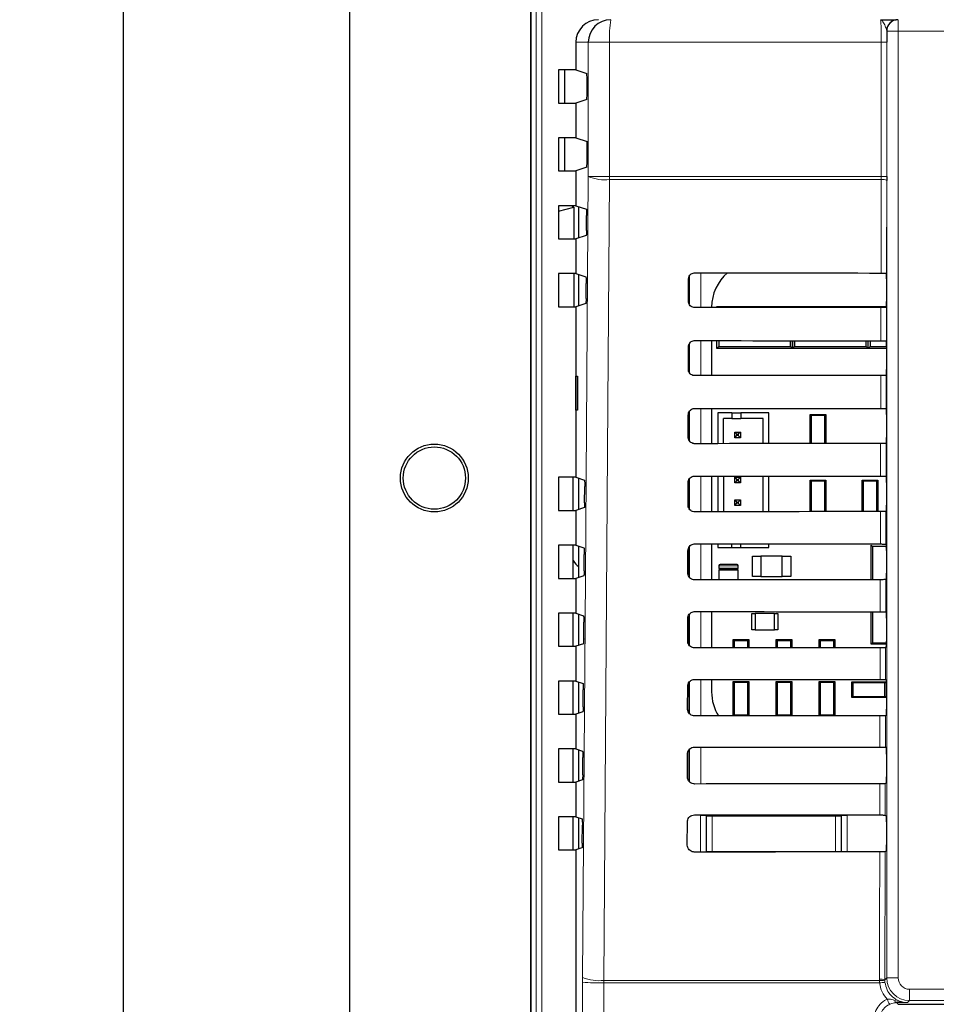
# Model space of a CAD drawing. Header units: millimetres. Extents: x 5 to 418, y 2 to 292.
# Tile 11 of 36: x 77 to 117, y 184 to 227. Entities that reach past the tile are written whole.
import ezdxf

# ---------------------------------------------------------------- set-up
doc = ezdxf.new("R2010")
doc.units = ezdxf.units.MM
doc.layers.add('SLD-0', color=7, linetype='Continuous')
doc.styles.add('SLDTEXTSTYLE0', font='TXT', dxfattribs={"width": 0.605})
doc.dimstyles.new('SLDDIMSTYLE0', dxfattribs={"dimtxt": 3.5, "dimasz": 3.302, "dimexe": 0, "dimexo": 0.0625, "dimgap": 0.875, "dimtad": 1, "dimlfac": 2, "dimrnd": 1e-09, "dimzin": 12, "dimdsep": 46, "dimtxsty": 'SLDTEXTSTYLE0', "dimsah": 1, "dimcen": 0.09, "dimadec": 0, "dimazin": 3, "dimtfac": 1, "dimtofl": 0, "dimtmove": 0, "dimatfit": 3, "dimfxl": 1, "dimfrac": 2, "dimtolj": 1, "dimtzin": 12, "dimarcsym": 0})

# ---------------------------------------------------------------- blocks, each defined once
blk = doc.blocks.new('_D_1')
at = {"layer": 'SLD-0'}
for p, q in [((93.751, 249.28), (80.251, 249.28)), ((81.251, 249.28), (81.251, 89.28)), ((93.751, 89.28), (80.251, 89.28))]:
    blk.add_line(p, q, dxfattribs=at)
for points in [[(81.251, 249.28), (80.743, 245.978), (81.759, 245.978)], [(81.251, 89.28), (81.759, 92.582), (80.743, 92.582)]]:
    blk.add_solid(points, dxfattribs=at)
at = {"layer": 'SLD-0', "insert": (76.739, 165.27), "char_height": 3.5, "attachment_point": 1, "rotation": 90, "style": 'SLDTEXTSTYLE0'}
blk.add_mtext('320', dxfattribs=at)

msp = doc.modelspace()

# ---------------------------------------------------------------- linework, layer by layer
at = {"color": 7, "linetype": 'Continuous', "lineweight": 25}
for p, q in [((91.2511, 246.7805), (91.2511, 91.7805)), ((99.2511, 228.0305), (99.2511, 120.5305)), ((99.2642, 228.0305), (99.2642, 120.5422)), ((101.2511, 226.0305), (101.2511, 224.813)), ((100.4796, 224.813), (100.4796, 223.3479)), ((101.2511, 224.813), (100.4796, 224.813)), ((100.7511, 224.813), (100.7511, 223.3479)), ((101.2511, 224.813), (101.7361, 224.6515)), ((101.749, 223.7594), (101.749, 224.4015)), ((100.4796, 223.3479), (101.2511, 223.3479)), ((101.7361, 223.5095), (101.2511, 223.3479)), ((101.2511, 223.3479), (101.2511, 221.813)), ((100.4796, 221.813), (100.4796, 220.3479)), ((101.2511, 221.813), (100.4796, 221.813)), ((100.7511, 221.813), (100.7511, 220.3479)), ((101.2511, 221.813), (101.749, 221.6472)), ((101.749, 220.7594), (101.749, 221.6472)), ((100.4796, 220.3479), (101.2511, 220.3479)), ((101.7361, 220.5095), (101.2511, 220.3479)), ((101.2511, 220.3479), (101.2511, 218.813)), ((114.9893, 220.0971), (114.9891, 219.9313)), ((100.4796, 218.813), (100.4796, 217.3479)), ((101.2511, 218.813), (100.4796, 218.813)), ((101.0386, 218.813), (101.0386, 218.8057)), ((101.1326, 218.7426), (101.0695, 218.8057)), ((101.2511, 218.813), (101.717, 218.6579)), ((100.4796, 218.5643), (101.1578, 218.7426)), ((101.1578, 218.7426), (101.1326, 218.7426)), ((101.1578, 218.7426), (101.1578, 217.3479)), ((101.3761, 218.7714), (101.3761, 217.3896)), ((101.7252, 217.7184), (101.7299, 218.3747)), ((101.7124, 217.5016), (101.2511, 217.3479)), ((100.4796, 217.3479), (101.2511, 217.3479)), ((101.2511, 217.3479), (101.2511, 215.813)), ((100.4796, 215.813), (100.4796, 214.3479)), ((101.2511, 215.813), (100.4796, 215.813)), ((101.1578, 215.813), (101.1578, 214.3479)), ((101.2511, 215.813), (101.6959, 215.6649)), ((101.3761, 215.7714), (101.3761, 214.3896)), ((114.9792, 215.8348), (114.9796, 215.8345)), ((101.704, 214.7113), (101.7088, 215.3817)), ((106.2336, 214.5805), (106.2359, 215.5805)), ((106.2511, 215.6563), (106.2511, 214.4943)), ((114.9837, 215.5848), (114.9837, 214.5762)), ((101.6912, 214.4945), (101.2511, 214.3479)), ((100.4796, 214.3479), (101.2511, 214.3479)), ((101.2511, 214.3479), (101.2511, 206.813)), ((107.2521, 214.3305), (107.2521, 214.3132)), ((107.4761, 214.3555), (107.5182, 214.3134)), ((107.4761, 214.3555), (108.3761, 214.3555)), ((107.4761, 214.3134), (107.4761, 214.3555)), ((108.3761, 214.3555), (109.9261, 214.3555)), ((109.9261, 214.3555), (110.8261, 214.3555)), ((110.7866, 214.3159), (110.8261, 214.3555)), ((110.8261, 214.3555), (110.8261, 214.3159)), ((110.8261, 214.3555), (110.8656, 214.316)), ((110.8261, 214.3555), (111.7261, 214.3555)), ((110.8261, 214.3159), (110.8261, 214.3555)), ((111.7261, 214.3555), (113.2761, 214.3555)), ((113.2761, 214.3555), (114.1761, 214.3555)), ((114.1388, 214.3181), (114.1761, 214.3555)), ((114.1761, 214.3555), (114.2135, 214.3182)), ((114.1761, 214.3555), (114.9814, 214.3555)), ((114.1761, 214.3181), (114.1761, 214.3555)), ((114.9794, 214.3262), (114.976, 214.3228)), ((107.2521, 212.8512), (107.2521, 211.3061)), ((107.4761, 212.5055), (107.4761, 212.851)), ((107.5643, 212.851), (107.5643, 212.5936)), ((110.738, 212.5936), (110.738, 212.8485)), ((110.8261, 212.8484), (110.8261, 212.5055)), ((110.8261, 212.5055), (110.8261, 212.8484)), ((110.9143, 212.8484), (110.9143, 212.5936)), ((114.088, 212.5936), (114.088, 212.8463)), ((114.1761, 212.5055), (114.1761, 212.8462)), ((114.2643, 212.8462), (114.2643, 212.5936)), ((114.9726, 212.8416), (114.9794, 212.8348)), ((106.2266, 211.5805), (106.2289, 212.5805)), ((106.2511, 212.679), (106.2511, 211.4677)), ((107.5643, 212.5936), (107.4761, 212.5055)), ((108.9261, 212.5055), (107.4761, 212.5055)), ((107.5643, 212.5936), (110.738, 212.5936)), ((109.3761, 212.5055), (108.9261, 212.5055)), ((110.8261, 212.5055), (109.3761, 212.5055)), ((110.8261, 212.5055), (110.738, 212.5936)), ((110.9143, 212.5936), (110.8261, 212.5055)), ((112.2761, 212.5055), (110.8261, 212.5055)), ((110.9143, 212.5936), (114.088, 212.5936)), ((112.7261, 212.5055), (112.2761, 212.5055)), ((114.1761, 212.5055), (112.7261, 212.5055)), ((114.1761, 212.5055), (114.088, 212.5936)), ((114.2643, 212.5936), (114.1761, 212.5055)), ((114.9837, 212.5055), (114.1761, 212.5055)), ((114.2643, 212.5936), (114.9837, 212.5936)), ((114.9837, 212.5848), (114.9837, 211.5762)), ((101.2538, 211.2805), (101.3298, 211.2819)), ((101.2538, 209.7804), (101.2538, 211.2805)), ((101.3298, 211.2819), (101.3298, 209.7791)), ((114.9794, 211.3262), (114.969, 211.3158)), ((101.3298, 209.7791), (101.2538, 209.7804)), ((106.2511, 209.7009), (106.2511, 208.4537)), ((107.2521, 209.8582), (107.2521, 208.2991)), ((114.9656, 209.8486), (114.9794, 209.8348)), ((106.2195, 208.5805), (106.2219, 209.5805)), ((107.5227, 209.6644), (107.5227, 208.2993)), ((108.1477, 209.6644), (107.5227, 209.6644)), ((107.7727, 208.2995), (107.7727, 209.4144)), ((108.1477, 209.4144), (107.7727, 209.4144)), ((108.1477, 209.6644), (108.1477, 209.4144)), ((108.1477, 209.6644), (108.5477, 209.6644)), ((108.1477, 209.4144), (108.5477, 209.4144)), ((109.7727, 209.6644), (108.5477, 209.6644)), ((108.5477, 209.6644), (108.5477, 209.4144)), ((109.5227, 209.4144), (108.5477, 209.4144)), ((109.5227, 208.3009), (109.5227, 209.4144)), ((109.7727, 208.3011), (109.7727, 209.6644)), ((111.6011, 208.3024), (111.6011, 209.5905)), ((111.6496, 209.542), (111.6011, 209.5905)), ((111.6011, 209.5905), (112.3011, 209.5905)), ((111.6496, 209.542), (111.6496, 208.3025)), ((112.2527, 209.542), (111.6496, 209.542)), ((112.3011, 209.5905), (112.2527, 209.542)), ((112.2527, 208.3029), (112.2527, 209.542)), ((112.3011, 209.5905), (112.3011, 208.3029)), ((114.9837, 209.5848), (114.9837, 208.5762)), ((108.2727, 208.5644), (108.2727, 208.8144)), ((108.2727, 208.8144), (108.3727, 208.7144)), ((108.2727, 208.8144), (108.5227, 208.8144)), ((108.5227, 208.8144), (108.4227, 208.7144)), ((108.5227, 208.8144), (108.5227, 208.5644)), ((108.2727, 208.5644), (108.3727, 208.6644)), ((108.5227, 208.5644), (108.2727, 208.5644)), ((108.3727, 208.6644), (108.3727, 208.7144)), ((108.3727, 208.7144), (108.4227, 208.7144)), ((108.4227, 208.6644), (108.3727, 208.6644)), ((108.4227, 208.7144), (108.4227, 208.6644)), ((108.5227, 208.5644), (108.4227, 208.6644)), ((114.9794, 208.3262), (114.962, 208.3087)), ((100.4796, 206.813), (100.4796, 205.3479)), ((101.2511, 206.813), (100.4796, 206.813)), ((101.1379, 205.3479), (101.1379, 206.813)), ((101.2511, 206.813), (101.6327, 206.686)), ((101.3761, 206.7714), (101.3761, 205.3896)), ((106.2511, 206.7178), (106.2511, 205.4416)), ((107.2521, 206.8652), (107.2521, 205.2921)), ((107.5227, 206.865), (107.5227, 205.2923)), ((107.7727, 206.8648), (107.7727, 205.2925)), ((108.2727, 206.8144), (108.3727, 206.7144)), ((108.2727, 206.8144), (108.5227, 206.8144)), ((108.2727, 206.5644), (108.2727, 206.8144)), ((108.2727, 206.5644), (108.3727, 206.6644)), ((108.3727, 206.7144), (108.4227, 206.7144)), ((108.3727, 206.6644), (108.3727, 206.7144)), ((108.4227, 206.6644), (108.3727, 206.6644)), ((108.5227, 206.8144), (108.4227, 206.7144)), ((108.4227, 206.7144), (108.4227, 206.6644)), ((108.5227, 206.5644), (108.4227, 206.6644)), ((108.5227, 206.8144), (108.5227, 206.5644)), ((109.5227, 205.2939), (109.5227, 206.8634)), ((109.7727, 205.2941), (109.7727, 206.8632)), ((111.6011, 205.2954), (111.6011, 206.6905)), ((111.6496, 206.642), (111.6011, 206.6905)), ((111.6011, 206.6905), (112.3011, 206.6905)), ((111.6496, 206.642), (111.6496, 205.2954)), ((112.2527, 206.642), (111.6496, 206.642)), ((112.3011, 206.6905), (112.2527, 206.642)), ((112.2527, 205.2958), (112.2527, 206.642)), ((112.3011, 206.6905), (112.3011, 205.2959)), ((113.9011, 205.2969), (113.9011, 206.6905)), ((113.9496, 206.642), (113.9011, 206.6905)), ((113.9011, 206.6905), (114.6011, 206.6905)), ((113.9496, 206.642), (113.9496, 205.2969)), ((114.5527, 206.642), (113.9496, 206.642)), ((114.6011, 206.6905), (114.5527, 206.642)), ((114.5527, 205.2973), (114.5527, 206.642)), ((114.6011, 206.6905), (114.6011, 205.2973)), ((114.9586, 206.8556), (114.9794, 206.8348)), ((101.6405, 205.6902), (101.6455, 206.4028)), ((106.2125, 205.5805), (106.2149, 206.5805)), ((108.5227, 206.5644), (108.2727, 206.5644)), ((114.9837, 206.5848), (114.9837, 205.5762)), ((108.2727, 205.8144), (108.3727, 205.7144)), ((108.2727, 205.8144), (108.5227, 205.8144)), ((108.2727, 205.5644), (108.2727, 205.8144)), ((108.5227, 205.8144), (108.4227, 205.7144)), ((108.5227, 205.8144), (108.5227, 205.5644)), ((100.4796, 205.3479), (101.2511, 205.3479)), ((101.6277, 205.4733), (101.2511, 205.3479)), ((101.2511, 205.3479), (101.2511, 203.813)), ((108.2727, 205.5644), (108.3727, 205.6644)), ((108.5227, 205.5644), (108.2727, 205.5644)), ((108.3727, 205.7144), (108.4227, 205.7144)), ((108.3727, 205.6644), (108.3727, 205.7144)), ((108.4227, 205.6644), (108.3727, 205.6644)), ((108.4227, 205.7144), (108.4227, 205.6644)), ((108.5227, 205.5644), (108.4227, 205.6644)), ((114.9794, 205.3262), (114.9549, 205.3017)), ((100.4796, 203.813), (100.4796, 202.3479)), ((101.2511, 203.813), (100.4796, 203.813)), ((101.1379, 202.3479), (101.1379, 203.813)), ((101.2511, 203.813), (101.6116, 203.693)), ((101.3761, 203.7714), (101.3761, 202.3896)), ((106.2055, 202.5805), (106.2078, 203.5805)), ((106.2511, 203.7294), (106.2511, 202.4293)), ((107.2521, 203.8722), (107.2521, 202.285)), ((107.5227, 203.872), (107.5227, 203.7144)), ((107.5227, 203.7144), (108.1477, 203.7144)), ((108.1477, 203.7144), (108.1477, 203.8715)), ((108.1477, 203.7144), (108.5477, 203.7144)), ((108.5477, 203.7144), (108.5477, 203.8712)), ((108.5477, 203.7144), (109.7727, 203.7144)), ((109.7727, 203.7144), (109.7727, 203.8702)), ((114.3011, 202.2901), (114.3011, 203.818)), ((114.3011, 203.818), (114.3562, 203.7629)), ((114.3562, 203.7629), (114.3562, 202.2901)), ((114.9711, 203.7629), (114.3562, 203.7629)), ((114.9516, 203.8626), (114.9794, 203.8348)), ((114.9834, 203.6738), (114.9711, 203.7629)), ((114.9724, 203.792), (114.9818, 203.792)), ((114.9837, 203.5848), (114.9837, 202.5762)), ((101.6193, 202.6831), (101.6244, 203.4098)), ((109.0511, 202.4305), (109.0511, 203.3305)), ((109.0511, 203.3305), (109.4311, 203.3305)), ((109.4311, 203.3305), (109.4311, 202.4305)), ((110.3711, 203.3305), (109.4311, 203.3305)), ((110.3711, 203.3305), (110.7511, 203.3305)), ((110.3711, 202.4305), (110.3711, 203.3305)), ((110.7511, 203.3305), (110.7511, 202.4305)), ((107.5761, 202.9055), (107.5761, 202.8055)), ((108.3761, 202.9555), (107.6261, 202.9555)), ((107.6261, 202.7555), (108.3761, 202.7555)), ((108.3761, 202.7555), (107.6261, 202.7555)), ((108.4261, 202.8055), (108.4261, 202.9055)), ((100.4796, 202.3479), (101.2511, 202.3479)), ((101.6065, 202.4663), (101.2511, 202.3479)), ((101.2511, 202.3479), (101.2511, 200.813)), ((107.5761, 202.7055), (107.5761, 202.2853)), ((108.4261, 202.286), (108.4261, 202.7055)), ((109.4311, 202.4305), (109.0511, 202.4305)), ((109.4311, 202.4305), (110.3711, 202.4305)), ((110.7511, 202.4305), (110.3711, 202.4305)), ((114.9794, 202.3262), (114.9479, 202.2947)), ((100.4796, 200.813), (100.4796, 199.3479)), ((101.2511, 200.813), (100.4796, 200.813)), ((101.1379, 199.3479), (101.1379, 200.813)), ((101.2511, 200.813), (101.5905, 200.7)), ((101.3761, 200.7714), (101.3761, 199.3896)), ((106.1985, 199.5805), (106.2008, 200.5805)), ((106.2511, 200.7408), (106.2511, 199.4168)), ((107.2521, 200.8792), (107.2521, 199.278)), ((109.0261, 200.068), (109.0261, 200.793)), ((109.0261, 200.793), (109.1761, 200.793)), ((109.1761, 200.793), (109.1761, 200.068)), ((110.0261, 200.793), (109.1761, 200.793)), ((110.0261, 200.068), (110.0261, 200.793)), ((110.0261, 200.793), (110.1761, 200.793)), ((110.1761, 200.793), (110.1761, 200.068)), ((114.3011, 199.443), (114.3011, 200.8742)), ((114.3562, 200.8741), (114.3562, 199.4981)), ((114.9446, 200.8696), (114.9794, 200.8348)), ((114.9837, 200.5848), (114.9837, 199.5762)), ((101.5981, 199.6761), (101.6033, 200.4169)), ((109.1761, 200.068), (109.0261, 200.068)), ((109.1761, 200.068), (110.0261, 200.068)), ((110.1761, 200.068), (110.0261, 200.068)), ((100.4796, 199.3479), (101.2511, 199.3479)), ((101.5853, 199.4592), (101.2511, 199.3479)), ((101.2511, 199.3479), (101.2511, 197.813)), ((108.2496, 199.592), (108.2011, 199.6405)), ((108.2011, 199.6405), (108.9011, 199.6405)), ((108.2011, 199.2788), (108.2011, 199.6405)), ((108.8527, 199.592), (108.2496, 199.592)), ((108.2496, 199.592), (108.2496, 199.2788)), ((108.9011, 199.6405), (108.8527, 199.592)), ((108.8527, 199.2793), (108.8527, 199.592)), ((108.9011, 199.6405), (108.9011, 199.2794)), ((110.1011, 199.2803), (110.1011, 199.6405)), ((110.1496, 199.592), (110.1011, 199.6405)), ((110.1011, 199.6405), (110.8011, 199.6405)), ((110.1496, 199.592), (110.1496, 199.2803)), ((110.7527, 199.592), (110.1496, 199.592)), ((110.8011, 199.6405), (110.7527, 199.592)), ((110.7527, 199.2807), (110.7527, 199.592)), ((110.8011, 199.6405), (110.8011, 199.2808)), ((112.0011, 199.2816), (112.0011, 199.6405)), ((112.0496, 199.592), (112.0011, 199.6405)), ((112.0011, 199.6405), (112.7011, 199.6405)), ((112.0496, 199.592), (112.0496, 199.2817)), ((112.6527, 199.592), (112.0496, 199.592)), ((112.7011, 199.6405), (112.6527, 199.592)), ((112.6527, 199.2821), (112.6527, 199.592)), ((112.7011, 199.6405), (112.7011, 199.2821)), ((114.3562, 199.4981), (114.3011, 199.443)), ((114.983, 199.443), (114.3011, 199.443)), ((114.3562, 199.4981), (114.9835, 199.4981)), ((114.9794, 199.3262), (114.9409, 199.2877)), ((100.4796, 197.813), (100.4796, 196.3479)), ((101.2511, 197.813), (100.4796, 197.813)), ((101.1379, 196.3479), (101.1379, 197.813)), ((101.2511, 197.813), (101.5694, 197.707)), ((101.3761, 197.7714), (101.3761, 196.3896)), ((106.1914, 196.5805), (106.1938, 197.5805)), ((106.2511, 197.752), (106.2511, 196.4041)), ((107.2521, 197.8862), (107.2521, 197.3305)), ((108.2011, 196.2718), (108.2011, 197.7905)), ((108.2496, 197.742), (108.2011, 197.7905)), ((108.2011, 197.7905), (108.9011, 197.7905)), ((108.2496, 197.742), (108.2496, 196.319)), ((108.8527, 197.742), (108.2496, 197.742)), ((108.9011, 197.7905), (108.8527, 197.742)), ((108.8527, 196.319), (108.8527, 197.742)), ((108.9011, 197.7905), (108.9011, 196.2723)), ((110.1496, 197.742), (110.1011, 197.7905)), ((110.1011, 197.7905), (110.8011, 197.7905)), ((110.1011, 196.2732), (110.1011, 197.7905)), ((110.1496, 197.742), (110.1496, 196.319)), ((110.7527, 197.742), (110.1496, 197.742)), ((110.8011, 197.7905), (110.7527, 197.742)), ((110.7527, 196.319), (110.7527, 197.742)), ((110.8011, 197.7905), (110.8011, 196.2738)), ((112.0496, 197.742), (112.0011, 197.7905)), ((112.0011, 197.7905), (112.7011, 197.7905)), ((112.0011, 196.2746), (112.0011, 197.7905)), ((112.6527, 197.742), (112.0496, 197.742)), ((112.0496, 197.742), (112.0496, 196.319)), ((112.7011, 197.7905), (112.6527, 197.742)), ((112.6527, 196.319), (112.6527, 197.742)), ((112.7011, 197.7905), (112.7011, 196.2751)), ((113.4411, 197.7805), (113.4896, 197.732)), ((113.4411, 197.7805), (114.9611, 197.7805)), ((113.4411, 197.0805), (113.4411, 197.7805)), ((114.9127, 197.732), (113.4896, 197.732)), ((113.4896, 197.732), (113.4896, 197.129)), ((114.9127, 197.732), (114.9611, 197.7805)), ((114.9127, 197.129), (114.9127, 197.732)), ((114.9376, 197.8766), (114.9794, 197.8348)), ((114.9611, 197.7805), (114.9611, 197.0805)), ((114.9837, 197.5848), (114.9837, 196.5762)), ((101.5769, 196.669), (101.5822, 197.4239)), ((113.4896, 197.129), (113.4411, 197.0805)), ((114.9611, 197.0805), (113.4411, 197.0805)), ((113.4896, 197.129), (114.9127, 197.129)), ((114.9611, 197.0805), (114.9127, 197.129)), ((100.4796, 196.3479), (101.2511, 196.3479)), ((101.5641, 196.4522), (101.2511, 196.3479)), ((101.2511, 196.3479), (101.2511, 194.813)), ((108.2024, 196.2718), (108.2496, 196.319)), ((108.2496, 196.319), (108.8527, 196.319)), ((108.8527, 196.319), (108.8993, 196.2723)), ((110.1039, 196.2732), (110.1496, 196.319)), ((110.1496, 196.319), (110.7527, 196.319)), ((110.7527, 196.319), (110.7979, 196.2738)), ((112.0053, 196.2746), (112.0496, 196.319)), ((112.0496, 196.319), (112.6527, 196.319)), ((112.6527, 196.319), (112.6966, 196.2751)), ((114.9794, 196.3262), (114.9338, 196.2806)), ((114.9306, 194.8836), (114.9794, 194.8348)), ((100.4796, 194.813), (100.4796, 193.3479)), ((101.2511, 194.813), (100.4796, 194.813)), ((101.1379, 193.3479), (101.1379, 194.813)), ((101.2511, 194.813), (101.5483, 194.714)), ((101.3761, 194.7714), (101.3761, 193.3896)), ((106.1844, 193.5805), (106.1868, 194.5805)), ((106.2511, 194.7632), (106.2511, 193.3913)), ((114.9837, 194.5848), (114.9837, 193.5762)), ((101.5557, 193.6619), (101.5611, 194.4309)), ((100.4796, 193.3479), (101.2511, 193.3479)), ((101.5429, 193.4451), (101.2511, 193.3479)), ((101.2511, 193.3479), (101.2511, 191.813)), ((114.9794, 193.3262), (114.9268, 193.2736)), ((114.9236, 191.8906), (114.9794, 191.8348)), ((100.4796, 191.813), (100.4796, 190.3479)), ((101.2511, 191.813), (100.4796, 191.813)), ((101.1379, 190.3479), (101.1379, 191.813)), ((101.2511, 191.813), (101.5272, 191.7211)), ((101.3761, 191.7714), (101.3761, 190.3896)), ((101.5345, 190.6549), (101.54, 191.4379)), ((106.1774, 190.5805), (106.1797, 191.5805)), ((114.9837, 191.5848), (114.9837, 190.5762)), ((100.4796, 190.3479), (101.2511, 190.3479)), ((101.5217, 190.438), (101.2511, 190.3479)), ((101.2511, 190.3479), (101.2511, 122.5291)), ((114.9794, 190.3262), (114.9198, 190.2666)), ((115.501, 183.5305), (125.5358, 183.5305))]:
    msp.add_line(p, q, dxfattribs=at)
at = {"color": 7, "linetype": 'Continuous', "lineweight": 18}
for p, q in [((99.5008, 120.7787), (99.5008, 228.0305)), ((99.7504, 228.0305), (99.7504, 120.7787)), ((115.4925, 227.0305), (115.4925, 226.5305)), ((114.9926, 226.5305), (114.9875, 226.5305)), ((114.9926, 184.6963), (114.9926, 226.5305)), ((114.9926, 226.5305), (115.4925, 226.5305)), ((147.0098, 226.5305), (115.4925, 226.5305)), ((115.4925, 226.5305), (115.4925, 184.6963)), ((101.8009, 226.0305), (101.2511, 226.0305)), ((101.8009, 220.0971), (101.8009, 226.0305)), ((102.7425, 226.0305), (101.8009, 226.0305)), ((114.7476, 226.0305), (102.7425, 226.0305)), ((102.7425, 226.0305), (102.7425, 220.0971)), ((114.9893, 226.0305), (114.7476, 226.0305)), ((114.7476, 220.0971), (114.7476, 226.0305)), ((114.9893, 226.0305), (114.9893, 220.0971)), ((102.7425, 220.0971), (101.8009, 220.0971)), ((114.7474, 219.9645), (102.743, 219.9645)), ((114.7377, 215.8389), (114.7474, 219.9645)), ((114.7474, 219.9645), (114.7476, 220.0971)), ((114.9893, 220.0971), (114.7476, 220.0971)), ((114.9891, 219.9313), (114.9796, 215.8345)), ((106.773, 215.8446), (106.773, 214.3128)), ((106.2731, 214.4457), (106.2731, 215.7115)), ((114.7307, 212.8459), (114.7342, 214.3185)), ((114.976, 214.3228), (114.9726, 212.8416)), ((106.2731, 211.4336), (106.2731, 212.7232)), ((106.773, 212.8516), (106.773, 211.3057)), ((114.7237, 209.8529), (114.7271, 211.3114)), ((114.969, 211.3158), (114.9656, 209.8486)), ((106.2731, 208.4214), (106.2731, 209.7347)), ((106.773, 209.8586), (106.773, 208.2987)), ((114.7168, 206.8599), (114.7201, 208.3044)), ((114.962, 208.3087), (114.9586, 206.8556)), ((106.2731, 205.4089), (106.2731, 206.7461)), ((106.773, 206.8656), (106.773, 205.2917)), ((114.7098, 203.8669), (114.7131, 205.2974)), ((114.9549, 205.3017), (114.9516, 203.8626)), ((106.2731, 202.3963), (106.2731, 203.7574)), ((106.773, 203.8726), (106.773, 202.2846)), ((107.5761, 202.9055), (108.4261, 202.9055)), ((108.4261, 202.8055), (107.5761, 202.8055)), ((107.5761, 202.7055), (108.4261, 202.7055)), ((114.7028, 200.8739), (114.7061, 202.2904)), ((114.9479, 202.2947), (114.9446, 200.8696)), ((106.2731, 199.3835), (106.2731, 200.7685)), ((106.773, 200.8796), (106.773, 199.2776)), ((114.6958, 197.8809), (114.6991, 199.2833)), ((114.9409, 199.2877), (114.9376, 197.8766)), ((106.2731, 196.3705), (106.2731, 197.7795)), ((106.773, 197.8866), (106.773, 196.2706)), ((114.9338, 196.2806), (114.9306, 194.8836)), ((106.773, 194.8936), (106.773, 193.2635)), ((106.2731, 193.3616), (106.2731, 194.7904)), ((114.6818, 191.8949), (114.685, 193.2693)), ((114.9268, 193.2736), (114.9236, 191.8906)), ((106.7555, 191.8675), (107.0054, 191.8675)), ((106.7555, 190.2565), (106.7555, 191.8675)), ((107.0318, 191.8412), (107.0054, 191.8675)), ((107.0054, 191.8675), (107.0054, 190.2567)), ((107.0318, 191.8412), (107.2817, 191.8412)), ((107.0318, 190.2756), (107.0318, 191.8412)), ((107.2817, 191.8412), (107.2817, 191.9002)), ((112.7206, 191.8412), (107.2817, 191.8412)), ((107.2817, 191.8412), (107.2817, 190.2756)), ((112.7206, 191.8961), (112.7206, 191.8412)), ((112.7206, 190.2756), (112.7206, 191.8412)), ((112.7206, 191.8412), (112.9705, 191.8412)), ((112.9969, 191.8675), (112.9705, 191.8412)), ((112.9705, 191.8412), (112.9705, 190.2756)), ((112.9969, 190.2612), (112.9969, 191.8675)), ((112.9969, 191.8675), (113.2468, 191.8675)), ((113.2468, 191.8675), (113.2468, 190.2614)), ((107.0314, 190.2567), (107.0318, 190.2756)), ((107.0318, 190.2756), (107.2817, 190.2756)), ((107.0318, 190.2756), (107.0336, 190.2567)), ((107.2817, 190.2756), (112.7206, 190.2756)), ((107.2817, 190.2569), (107.2817, 190.2756)), ((112.7206, 190.2756), (112.9705, 190.2756)), ((112.7206, 190.2756), (112.7206, 190.261)), ((112.9694, 190.2612), (112.9705, 190.2756)), ((112.9705, 190.2756), (112.9708, 190.2612)), ((114.9198, 190.2666), (114.9065, 184.6103)), ((101.5517, 184.7155), (101.5508, 184.505)), ((102.4913, 184.4776), (102.4927, 184.5829)), ((114.6725, 184.4776), (102.4913, 184.4776)), ((102.4927, 184.5829), (114.6662, 184.5829)), ((114.6662, 184.5829), (114.6649, 184.6434)), ((114.6725, 184.4776), (114.6662, 184.5829)), ((114.9065, 184.6103), (114.9926, 184.6963)), ((114.9065, 184.6103), (114.9076, 184.5618)), ((114.9076, 184.5618), (114.9125, 184.4986)), ((115.4925, 184.6963), (114.9926, 184.6963)), ((115.9924, 184.1964), (125.5098, 184.1964)), ((115.9924, 184.1964), (115.9924, 183.6965)), ((115.4274, 183.6041), (115.501, 183.5305)), ((115.9924, 183.6965), (115.9063, 183.6104)), ((125.5098, 183.6965), (115.9924, 183.6965)), ((115.7011, 183.5024), (115.7011, 183.5305))]:
    msp.add_line(p, q, dxfattribs=at)
at = {"color": 7, "linetype": 'Continuous', "lineweight": 18, "flags": 128}
for points in [[(101.5517, 184.7155), (101.6763, 202.4), (101.8009, 220.0971)], [(102.743, 219.9645), (102.729, 217.9823), (102.6729, 210.0539), (102.4927, 184.5829)], [(102.7425, 220.0971), (104.2424, 220.0971), (105.7425, 220.0971), (107.2429, 220.0971), (108.7435, 220.0971), (110.2442, 220.0971), (111.7452, 220.0971), (113.2463, 220.0971), (114.7476, 220.0971)], [(114.6888, 194.8879), (114.6892, 195.0504), (114.692, 196.2763)], [(107.0318, 191.8412), (107.0366, 191.8899), (107.0389, 191.9004)], [(112.9644, 191.896), (112.9657, 191.8899), (112.9705, 191.8412)], [(114.6649, 184.6434), (114.666, 185.139), (114.6707, 187.1213), (114.678, 190.2622)]]:
    msp.add_lwpolyline(points, dxfattribs=at)
at = {"color": 7, "linetype": 'Continuous', "lineweight": 25}
for radius in [1.5, 1.375]:
    msp.add_circle((95.0011, 206.7805), radius, dxfattribs=at)
for centre, radius, start, end in [((102.8003, 226.0312), 0.9993, 90.04021, 180.0385), ((115.4875, 226.5305), 0.5, 90.00622, 180.00338), ((109.2346, 214.3305), 1.9825, 130.24926, 180), ((115.3011, 203.7629), 0.33, 174.94204, 180), ((107.6261, 202.9055), 0.05, 90, 180), ((107.6261, 202.8055), 0.05, 180, 270), ((107.6261, 202.7055), 0.05, 90, 180), ((108.3761, 202.9055), 0.05, 0, 90), ((108.3761, 202.8055), 0.05, 270, 0), ((108.3761, 202.7055), 0.05, 0, 90), ((109.2346, 197.3305), 1.9825, 180, 212.29556)]:
    msp.add_arc(centre, radius, start, end, dxfattribs=at)
at = {"color": 7, "linetype": 'Continuous', "lineweight": 18}
for centre, radius, start, end in [((107.1701, 226.2797), 4.4346, 170.25224, 183.22112), ((115.4925, 226.5305), 0.5, 90.00622, 180.00338), ((102.5534, 222.0299), 2.0741, 248.72849, 275.2459), ((120.2214, 220.0971), 17.4788, 179.9999, 180.43464), ((114.8027, 219.4701), 0.4975, 67.99285, 96.39087), ((102.2972, 193.9891), 9.5135, 265.5001, 271.16954), ((102.3035, 186.645), 2.0708, 248.71233, 275.24456), ((114.7202, 184.1492), 0.4973, 67.9909, 96.38521), ((114.7447, 184.0894), 0.4997, 70.97862, 99.03641), ((115.0237, 181.8459), 2.655, 92.40002, 97.60147), ((115.9926, 184.6965), 1, 180.00873, 269.99127), ((116.4693, 184.3542), 1.5785, 202.30115, 211.28306), ((115.4584, 183.7313), 0.131, 191.34964, 256.33545)]:
    msp.add_arc(centre, radius, start, end, dxfattribs=at)
at = {"color": 7, "linetype": 'Continuous', "lineweight": 25}
for centre, major_axis, ratio, start_param, end_param in [((102.2525, 226.0305), (-1.0014, 0), 0.9986295, 4.712389, 6.2831853), ((101.7359, 224.4015), (0, 0.25), 0.0524078, 4.712389, 6.265732), ((101.7359, 223.7594), (0, 0.25), 0.0524078, 3.1590459, 4.712389), ((101.7359, 220.7594), (0, 0.25), 0.0524078, 3.1590459, 4.712389), ((131.2511, 224.5723), (500.6063, 0), 0.0174551, 4.6629288, 4.6793961), ((114.9793, 215.5848), (0, 0.25), 0.0174551, 4.712389, 6.2302814), ((114.9793, 214.5762), (0, 0.25), 0.0174551, 3.1590459, 4.712389), ((131.2511, 205.6294), (498.0717, 0), 0.0174551, 1.6039642, 1.6205084), ((131.2511, 221.5723), (500.2049, 0), 0.0174551, 4.662889, 4.6793557), ((114.9793, 212.5848), (0, 0.25), 0.0174551, 4.712389, 6.265732), ((114.9793, 211.5762), (0, 0.25), 0.0174551, 3.1590459, 4.712389), ((131.2511, 202.6293), (497.6703, 0), 0.0174551, 1.6040051, 1.6205486), ((131.2511, 218.5723), (499.8035, 0), 0.0174551, 4.6628493, 4.6793152), ((114.9793, 209.5848), (0, 0.25), 0.0174551, 4.712389, 6.265732), ((114.9793, 208.5762), (0, 0.25), 0.0174551, 3.1590459, 4.712389), ((131.2511, 199.6293), (497.2689, 0), 0.0174551, 1.6040461, 1.6205888), ((131.2511, 215.5723), (499.4021, 0), 0.0174551, 4.6628094, 4.6792746), ((114.9793, 206.5848), (0, 0.25), 0.0174551, 4.712389, 6.265732), ((114.9793, 205.5762), (0, 0.25), 0.0174551, 3.1590459, 4.712389), ((131.2511, 196.6293), (496.8675, 0), 0.0174551, 1.6040871, 1.620629), ((131.2511, 212.5722), (499.0007, 0), 0.0174551, 4.6627695, 4.6792339), ((114.9793, 203.5848), (0, 0.25), 0.0174551, 4.712389, 6.265732), ((101.6886, 203.5435), (0, 0.7635), 0.8512978, 2.1305958, 2.6635656), ((131.2511, 193.6293), (496.4661, 0), 0.0174551, 1.6041282, 1.6206693), ((114.9793, 202.5762), (0, 0.25), 0.0174551, 3.1590459, 4.712389), ((131.2511, 209.5722), (498.5993, 0), 0.0174551, 4.6627295, 4.6791932), ((114.9793, 200.5848), (0, 0.25), 0.0174551, 4.712389, 6.265732), ((131.2511, 190.6293), (496.0647, 0), 0.0174551, 1.6041693, 1.6207097), ((114.9793, 199.5762), (0, 0.25), 0.0174551, 3.1590459, 4.712389), ((131.2511, 206.5722), (498.1979, 0), 0.0174551, 4.6626895, 4.6791524), ((114.9793, 197.5848), (0, 0.25), 0.0174551, 4.712389, 6.265732), ((131.2511, 187.6293), (495.6633, 0), 0.0174551, 1.6042105, 1.6207502), ((114.9793, 196.5762), (0, 0.25), 0.0174551, 3.1590459, 4.712389), ((131.2511, 203.5722), (497.7965, 0), 0.0174551, 4.6626494, 4.6791115), ((114.9793, 194.5848), (0, 0.25), 0.0174551, 4.712389, 6.265732), ((114.9793, 193.5762), (0, 0.25), 0.0174551, 3.1590459, 4.712389), ((131.2511, 184.6292), (495.2619, 0), 0.0174551, 1.6042518, 1.6207907), ((131.2511, 200.5722), (497.3951, 0), 0.0174551, 4.6626092, 4.6790706), ((114.9793, 191.5848), (0, 0.25), 0.0174551, 4.712389, 6.265732), ((114.9793, 190.5762), (0, 0.25), 0.0174551, 3.1590459, 4.712389), ((131.2511, 181.6292), (494.8605, 0), 0.0174551, 1.6042931, 1.6208313)]:
    msp.add_ellipse(centre, major_axis=major_axis, ratio=ratio, start_param=start_param, end_param=end_param, dxfattribs=at)
at = {"color": 7, "linetype": 'Continuous', "lineweight": 18}
msp.add_ellipse((115.9926, 184.6965), major_axis=(-0.3537, -0.3537), ratio=0.9996955, start_param=5.4979394, end_param=7.0684312, dxfattribs=at)
at = {"color": 7, "linetype": 'Continuous', "lineweight": 25}
for points, knots in [([(114.7175, 227.0305), (114.7185, 227.0305), (114.876, 227.0305), (115.1318, 227.0305), (115.3763, 227.0305), (115.4082, 227.0305), (115.4103, 227.0305)], [0, 0, 0, 0, 0.0036469, 0.5669874, 0.9718873, 1, 1, 1, 1]), ([(114.9875, 226.5305), (114.9877, 226.5018), (114.9889, 226.3437), (114.9891, 226.1714), (114.9893, 226.0305)], [0, 0, 0, 0, 0.1816832, 1, 1, 1, 1]), ([(101.717, 218.6579), (101.7185, 218.6546), (101.7215, 218.648), (101.7254, 218.6032), (101.7283, 218.5382), (101.73, 218.4583), (101.7299, 218.4024), (101.7299, 218.3747)], [0, 0, 0, 0, 0.20165631, 0.4033281, 0.60440316, 0.80428626, 1, 1, 1, 1]), ([(101.7252, 217.7184), (101.7249, 217.691), (101.7242, 217.6362), (101.7215, 217.5679), (101.7178, 217.52), (101.7145, 217.5032), (101.7127, 217.5018), (101.7124, 217.5016)], [0, 0, 0, 0, 0.2359203, 0.4717881, 0.7085451, 0.9467485, 1, 1, 1, 1]), ([(106.2359, 215.5805), (106.2364, 215.5922), (106.2382, 215.6338), (106.2609, 215.7034), (106.3156, 215.7766), (106.392, 215.827), (106.458, 215.8439), (106.4945, 215.8447), (106.5011, 215.8449)], [0, 0, 0, 0, 0.0850511, 0.3019896, 0.519617, 0.7367738, 0.9522345, 1, 1, 1, 1]), ([(114.7377, 215.8389), (114.7656, 215.8389), (114.8213, 215.8387), (114.8945, 215.8379), (114.9491, 215.8368), (114.9743, 215.8357), (114.9781, 215.835), (114.9792, 215.8348)], [0, 0, 0, 0, 0.2252606, 0.4504793, 0.6764735, 0.9039309, 1, 1, 1, 1]), ([(101.6959, 215.6649), (101.6974, 215.6616), (101.7004, 215.655), (101.7043, 215.6102), (101.7072, 215.5453), (101.7089, 215.4654), (101.7088, 215.4094), (101.7088, 215.3817)], [0, 0, 0, 0, 0.2016541, 0.4033389, 0.6044252, 0.8043061, 1, 1, 1, 1]), ([(101.704, 214.7113), (101.7037, 214.6839), (101.703, 214.6291), (101.7003, 214.5608), (101.6966, 214.513), (101.6934, 214.4962), (101.6916, 214.4948), (101.6912, 214.4945)], [0, 0, 0, 0, 0.2359165, 0.47179757, 0.70855058, 0.94675053, 1, 1, 1, 1]), ([(106.5011, 214.3125), (106.4897, 214.313), (106.4485, 214.3145), (106.3793, 214.3363), (106.306, 214.3895), (106.2546, 214.464), (106.2351, 214.5317), (106.2339, 214.5709), (106.2336, 214.5805)], [0, 0, 0, 0, 0.081984, 0.2941466, 0.5056546, 0.7175533, 0.9310425, 1, 1, 1, 1]), ([(114.976, 214.3228), (114.9727, 214.3223), (114.9661, 214.3213), (114.9209, 214.32), (114.8555, 214.319), (114.7888, 214.3186), (114.7475, 214.3185), (114.7342, 214.3185)], [0, 0, 0, 0, 0.2248983, 0.4498654, 0.6736205, 0.8949377, 1, 1, 1, 1]), ([(106.2289, 212.5805), (106.2295, 212.593), (106.2314, 212.6362), (106.2552, 212.708), (106.3118, 212.7828), (106.3905, 212.8341), (106.4578, 212.8509), (106.4948, 212.8517), (106.5011, 212.8519)], [0, 0, 0, 0, 0.0885262, 0.3055, 0.5231217, 0.7402661, 0.9556987, 1, 1, 1, 1]), ([(114.7307, 212.8459), (114.7586, 212.8459), (114.8144, 212.8457), (114.8875, 212.8449), (114.9421, 212.8438), (114.9685, 212.8426), (114.9715, 212.8419), (114.9726, 212.8416)], [0, 0, 0, 0, 0.22000731, 0.43998446, 0.66070996, 0.88286426, 1, 1, 1, 1]), ([(106.5011, 211.3055), (106.4889, 211.306), (106.4461, 211.3077), (106.3748, 211.3306), (106.2999, 211.3856), (106.2475, 211.4623), (106.228, 211.5314), (106.2268, 211.5711), (106.2266, 211.5805)], [0, 0, 0, 0, 0.0853575, 0.2975073, 0.5090083, 0.7209281, 0.9344337, 1, 1, 1, 1]), ([(114.969, 211.3158), (114.9657, 211.3153), (114.9591, 211.3143), (114.9139, 211.313), (114.8485, 211.312), (114.7818, 211.3115), (114.7405, 211.3115), (114.7271, 211.3114)], [0, 0, 0, 0, 0.2249209, 0.449872, 0.6736306, 0.8949627, 1, 1, 1, 1]), ([(106.2219, 209.5805), (106.2225, 209.5938), (106.2245, 209.6386), (106.2496, 209.7126), (106.308, 209.789), (106.389, 209.8412), (106.4577, 209.858), (106.4951, 209.8587), (106.5011, 209.8589)], [0, 0, 0, 0, 0.0918332, 0.3088123, 0.5264491, 0.7435745, 0.9589795, 1, 1, 1, 1]), ([(114.7237, 209.8529), (114.7516, 209.8529), (114.8074, 209.8527), (114.8805, 209.8519), (114.9351, 209.8508), (114.9615, 209.8496), (114.9645, 209.8489), (114.9656, 209.8486)], [0, 0, 0, 0, 0.2200174, 0.4399965, 0.6607251, 0.8829005, 1, 1, 1, 1]), ([(106.5011, 208.2985), (106.4881, 208.299), (106.4438, 208.3008), (106.3702, 208.3249), (106.2937, 208.3816), (106.2404, 208.4606), (106.2209, 208.531), (106.2198, 208.5714), (106.2195, 208.5805)], [0, 0, 0, 0, 0.0885604, 0.3006893, 0.5121885, 0.7241312, 0.9376594, 1, 1, 1, 1]), ([(114.962, 208.3087), (114.9587, 208.3083), (114.952, 208.3073), (114.9068, 208.3059), (114.8414, 208.305), (114.7748, 208.3045), (114.7334, 208.3044), (114.7201, 208.3044)], [0, 0, 0, 0, 0.2249252, 0.4498975, 0.6736601, 0.894985, 1, 1, 1, 1]), ([(101.6327, 206.686), (101.6342, 206.6827), (101.6371, 206.6761), (101.6411, 206.6313), (101.644, 206.5663), (101.6457, 206.4864), (101.6455, 206.4305), (101.6455, 206.4028)], [0, 0, 0, 0, 0.2016697, 0.4033493, 0.6044419, 0.8043112, 1, 1, 1, 1]), ([(106.2149, 206.5805), (106.2155, 206.5946), (106.2177, 206.641), (106.2439, 206.7172), (106.3042, 206.7952), (106.3875, 206.8484), (106.4575, 206.8651), (106.4955, 206.8658), (106.5011, 206.8659)], [0, 0, 0, 0, 0.0949749, 0.3119633, 0.529601, 0.74672, 0.9620993, 1, 1, 1, 1]), ([(114.7168, 206.8599), (114.7446, 206.8599), (114.8004, 206.8597), (114.8735, 206.8589), (114.9281, 206.8578), (114.9545, 206.8566), (114.9575, 206.8559), (114.9586, 206.8556)], [0, 0, 0, 0, 0.2200223, 0.4400122, 0.6607393, 0.8829179, 1, 1, 1, 1]), ([(101.6405, 205.6902), (101.6401, 205.6628), (101.6395, 205.608), (101.6367, 205.5397), (101.633, 205.4918), (101.6298, 205.475), (101.628, 205.4736), (101.6277, 205.4733)], [0, 0, 0, 0, 0.2359001, 0.4717785, 0.7085115, 0.946729, 1, 1, 1, 1]), ([(106.5011, 205.2914), (106.4873, 205.292), (106.4414, 205.294), (106.3657, 205.3192), (106.2876, 205.3777), (106.2333, 205.4589), (106.2138, 205.5307), (106.2127, 205.5716), (106.2125, 205.5805)], [0, 0, 0, 0, 0.0916053, 0.3037264, 0.5152171, 0.7271718, 0.9407405, 1, 1, 1, 1]), ([(114.9549, 205.3017), (114.9516, 205.3012), (114.945, 205.3002), (114.8998, 205.2989), (114.8344, 205.2979), (114.7677, 205.2975), (114.7264, 205.2974), (114.7131, 205.2974)], [0, 0, 0, 0, 0.2249347, 0.4498987, 0.6736698, 0.8950101, 1, 1, 1, 1]), ([(101.6116, 203.693), (101.6131, 203.6897), (101.616, 203.6831), (101.62, 203.6383), (101.6229, 203.5734), (101.6246, 203.4935), (101.6245, 203.4375), (101.6244, 203.4098)], [0, 0, 0, 0, 0.2016513, 0.4033489, 0.6044324, 0.8043271, 1, 1, 1, 1]), ([(106.2078, 203.5805), (106.2086, 203.5954), (106.2109, 203.6434), (106.2383, 203.7218), (106.3004, 203.8014), (106.386, 203.8555), (106.4574, 203.8721), (106.4958, 203.8728), (106.5011, 203.8729)], [0, 0, 0, 0, 0.0979686, 0.314981, 0.5326186, 0.7497089, 0.9650648, 1, 1, 1, 1]), ([(114.7098, 203.8669), (114.7376, 203.8669), (114.7934, 203.8667), (114.8666, 203.8659), (114.9211, 203.8648), (114.9475, 203.8636), (114.9505, 203.8629), (114.9516, 203.8626)], [0, 0, 0, 0, 0.2200218, 0.4400206, 0.6607687, 0.882953, 1, 1, 1, 1]), ([(101.6193, 202.6831), (101.6189, 202.6557), (101.6183, 202.6009), (101.6155, 202.5326), (101.6118, 202.4847), (101.6086, 202.4679), (101.6068, 202.4665), (101.6065, 202.4663)], [0, 0, 0, 0, 0.2359104, 0.4717682, 0.7085152, 0.9467086, 1, 1, 1, 1]), ([(106.5011, 202.2844), (106.4865, 202.285), (106.4391, 202.2871), (106.3612, 202.3134), (106.2815, 202.3738), (106.2262, 202.4572), (106.2067, 202.5304), (106.2057, 202.5718), (106.2055, 202.5805)], [0, 0, 0, 0, 0.0945052, 0.3066031, 0.5180937, 0.7300622, 0.9436575, 1, 1, 1, 1]), ([(114.9479, 202.2947), (114.9446, 202.2942), (114.938, 202.2932), (114.8928, 202.2919), (114.8274, 202.2909), (114.7607, 202.2904), (114.7194, 202.2904), (114.7061, 202.2904)], [0, 0, 0, 0, 0.2249377, 0.4499251, 0.6737002, 0.8950375, 1, 1, 1, 1]), ([(101.5905, 200.7), (101.592, 200.6967), (101.5949, 200.6902), (101.5989, 200.6453), (101.6018, 200.5804), (101.6035, 200.5005), (101.6034, 200.4445), (101.6033, 200.4169)], [0, 0, 0, 0, 0.2016669, 0.4033712, 0.6044528, 0.804329, 1, 1, 1, 1]), ([(106.2008, 200.5805), (106.2016, 200.5962), (106.2041, 200.6458), (106.2326, 200.7264), (106.2966, 200.8076), (106.3845, 200.8626), (106.4572, 200.8792), (106.4961, 200.8798), (106.5011, 200.8798)], [0, 0, 0, 0, 0.1008095, 0.3178367, 0.5354821, 0.7525597, 0.9678864, 1, 1, 1, 1]), ([(114.7028, 200.8739), (114.7307, 200.8739), (114.7864, 200.8737), (114.8596, 200.8729), (114.9141, 200.8718), (114.9405, 200.8706), (114.9435, 200.8699), (114.9446, 200.8696)], [0, 0, 0, 0, 0.2200294, 0.4400378, 0.6607865, 0.882971, 1, 1, 1, 1]), ([(101.5981, 199.6761), (101.5978, 199.6487), (101.5971, 199.5939), (101.5943, 199.5256), (101.5906, 199.4777), (101.5874, 199.4609), (101.5856, 199.4595), (101.5853, 199.4592)], [0, 0, 0, 0, 0.23590277, 0.47176707, 0.708503, 0.94672842, 1, 1, 1, 1]), ([(106.5011, 199.2774), (106.4857, 199.2781), (106.4367, 199.2803), (106.3567, 199.3077), (106.2753, 199.3698), (106.2191, 199.4554), (106.1997, 199.5301), (106.1987, 199.5721), (106.1985, 199.5805)], [0, 0, 0, 0, 0.0972687, 0.30936, 0.5208492, 0.7328256, 0.9464561, 1, 1, 1, 1]), ([(114.9409, 199.2877), (114.9376, 199.2872), (114.9309, 199.2862), (114.8857, 199.2848), (114.8203, 199.2839), (114.7537, 199.2834), (114.7124, 199.2833), (114.6991, 199.2833)], [0, 0, 0, 0, 0.2249436, 0.4499172, 0.6737111, 0.8950542, 1, 1, 1, 1]), ([(101.5694, 197.707), (101.5709, 197.7037), (101.5739, 197.6972), (101.5778, 197.6523), (101.5807, 197.5874), (101.5824, 197.5075), (101.5823, 197.4516), (101.5822, 197.4239)], [0, 0, 0, 0, 0.20168304, 0.40335907, 0.60446127, 0.80433318, 1, 1, 1, 1]), ([(106.1938, 197.5805), (106.1946, 197.597), (106.1973, 197.6482), (106.227, 197.731), (106.2928, 197.8138), (106.383, 197.8697), (106.457, 197.8862), (106.4964, 197.8868), (106.5011, 197.8868)], [0, 0, 0, 0, 0.1035223, 0.3205552, 0.5382058, 0.7552747, 0.9705832, 1, 1, 1, 1]), ([(114.6958, 197.8809), (114.7237, 197.8808), (114.7794, 197.8807), (114.8526, 197.8799), (114.9071, 197.8788), (114.9335, 197.8776), (114.9365, 197.8769), (114.9376, 197.8766)], [0, 0, 0, 0, 0.2200375, 0.4400498, 0.6608153, 0.8830063, 1, 1, 1, 1]), ([(101.5769, 196.669), (101.5766, 196.6416), (101.5759, 196.5868), (101.5731, 196.5185), (101.5694, 196.4706), (101.5662, 196.4538), (101.5644, 196.4524), (101.5641, 196.4522)], [0, 0, 0, 0, 0.2358862, 0.4717571, 0.7084999, 0.9467098, 1, 1, 1, 1]), ([(106.5011, 196.2703), (106.485, 196.2711), (106.4344, 196.2734), (106.3522, 196.302), (106.2692, 196.3659), (106.2121, 196.4537), (106.1926, 196.5298), (106.1916, 196.5723), (106.1914, 196.5805)], [0, 0, 0, 0, 0.0998991, 0.3119763, 0.5234654, 0.7354614, 0.9491092, 1, 1, 1, 1]), ([(114.9338, 196.2806), (114.9305, 196.2801), (114.9239, 196.2791), (114.8787, 196.2778), (114.8133, 196.2768), (114.7467, 196.2764), (114.7053, 196.2763), (114.692, 196.2763)], [0, 0, 0, 0, 0.2249518, 0.4499332, 0.6737221, 0.8950797, 1, 1, 1, 1]), ([(106.1868, 194.5805), (106.1877, 194.5978), (106.1904, 194.6506), (106.2214, 194.7355), (106.2891, 194.82), (106.3815, 194.8768), (106.4569, 194.8933), (106.4967, 194.8938), (106.5011, 194.8939)], [0, 0, 0, 0, 0.1060999, 0.3231539, 0.5408114, 0.7578705, 0.9731502, 1, 1, 1, 1]), ([(114.6888, 194.8879), (114.7167, 194.8879), (114.7724, 194.8877), (114.8456, 194.8869), (114.9001, 194.8858), (114.9265, 194.8846), (114.9295, 194.8839), (114.9306, 194.8836)], [0, 0, 0, 0, 0.22003921, 0.44005013, 0.66081519, 0.88300537, 1, 1, 1, 1]), ([(101.5483, 194.714), (101.5498, 194.7108), (101.5528, 194.7042), (101.5567, 194.6594), (101.5596, 194.5944), (101.5613, 194.5145), (101.5612, 194.4586), (101.5611, 194.4309)], [0, 0, 0, 0, 0.2016818, 0.4033683, 0.6044589, 0.8043491, 1, 1, 1, 1]), ([(101.5557, 193.6619), (101.5554, 193.6345), (101.5547, 193.5797), (101.5519, 193.5115), (101.5483, 193.4636), (101.545, 193.4468), (101.5432, 193.4454), (101.5429, 193.4451)], [0, 0, 0, 0, 0.23589304, 0.47175387, 0.70848608, 0.94670826, 1, 1, 1, 1]), ([(106.5011, 193.2633), (106.4842, 193.2641), (106.432, 193.2666), (106.3477, 193.2963), (106.2631, 193.362), (106.205, 193.452), (106.1855, 193.5295), (106.1846, 193.5725), (106.1844, 193.5805)], [0, 0, 0, 0, 0.1024134, 0.3144813, 0.5259697, 0.7379768, 0.9516459, 1, 1, 1, 1]), ([(114.9268, 193.2736), (114.9235, 193.2731), (114.9169, 193.2721), (114.8717, 193.2708), (114.8063, 193.2698), (114.7396, 193.2693), (114.6983, 193.2693), (114.685, 193.2693)], [0, 0, 0, 0, 0.2249574, 0.4499476, 0.6737425, 0.895106, 1, 1, 1, 1]), ([(106.1797, 191.5805), (106.1807, 191.5986), (106.1836, 191.653), (106.2157, 191.7401), (106.2853, 191.8262), (106.38, 191.8839), (106.4567, 191.9003), (106.497, 191.9008), (106.5011, 191.9008)], [0, 0, 0, 0, 0.1085671, 0.3256424, 0.5433027, 0.7603426, 0.9756092, 1, 1, 1, 1]), ([(114.6818, 191.8949), (114.7097, 191.8948), (114.7654, 191.8947), (114.8386, 191.8939), (114.8931, 191.8928), (114.9195, 191.8916), (114.9225, 191.8909), (114.9236, 191.8906)], [0, 0, 0, 0, 0.2200481, 0.4400737, 0.6608445, 0.8830402, 1, 1, 1, 1]), ([(101.5272, 191.7211), (101.5287, 191.7178), (101.5317, 191.7112), (101.5356, 191.6664), (101.5385, 191.6015), (101.5402, 191.5215), (101.5401, 191.4656), (101.54, 191.4379)], [0, 0, 0, 0, 0.2016806, 0.4033813, 0.6044841, 0.8043503, 1, 1, 1, 1]), ([(101.5345, 190.6549), (101.5342, 190.6275), (101.5335, 190.5727), (101.5307, 190.5044), (101.5271, 190.4565), (101.5238, 190.4397), (101.522, 190.4383), (101.5217, 190.438)], [0, 0, 0, 0, 0.23588684, 0.47175831, 0.70847253, 0.94668844, 1, 1, 1, 1]), ([(106.5011, 190.2563), (106.4834, 190.2571), (106.4297, 190.2598), (106.3432, 190.2906), (106.257, 190.358), (106.1979, 190.4503), (106.1784, 190.5291), (106.1776, 190.5728), (106.1774, 190.5805)], [0, 0, 0, 0, 0.1048193, 0.3168737, 0.5283622, 0.7403795, 0.9540719, 1, 1, 1, 1]), ([(114.9198, 190.2666), (114.9165, 190.2661), (114.9098, 190.2651), (114.8647, 190.2637), (114.7992, 190.2628), (114.7326, 190.2623), (114.6913, 190.2622), (114.678, 190.2622)], [0, 0, 0, 0, 0.2249629, 0.4499585, 0.6737589, 0.8951278, 1, 1, 1, 1])]:
    msp.add_open_spline(points, degree=3, knots=knots, dxfattribs=at)
at = {"color": 7, "linetype": 'Continuous', "lineweight": 18}
for points, knots in [([(114.7476, 226.0305), (114.7473, 226.1428), (114.7466, 226.3675), (114.7414, 226.6669), (114.7338, 226.893), (114.7254, 227.0133), (114.7198, 227.0256), (114.7175, 227.0305)], [0, 0, 0, 0, 0.2142786, 0.4285853, 0.6430643, 0.8578501, 1, 1, 1, 1]), ([(114.9875, 226.5305), (114.9794, 226.5701), (114.9583, 226.6729), (114.8663, 226.871), (114.7886, 227.0052), (114.7367, 227.0303), (114.7179, 227.0305), (114.7175, 227.0305)], [0, 0, 0, 0, 0.1744987, 0.4524042, 0.7988351, 0.9964206, 1, 1, 1, 1]), ([(101.3968, 122.6748), (101.4306, 132.9704), (101.4981, 153.5657), (101.5332, 174.1905), (101.5508, 184.505)], [0, 0, 0, 0, 0.4998997, 1, 1, 1, 1]), ([(102.4913, 184.4776), (102.4904, 183.8112), (102.4855, 180.4792), (102.4623, 166.4856), (102.417, 146.5209), (102.3591, 129.2414), (102.3368, 122.6077)], [0, 0, 0, 0, 0.0322875, 0.1614381, 0.6780666, 1, 1, 1, 1]), ([(115.0088, 183.7552), (114.9261, 183.8575), (114.7543, 184.07), (114.7004, 184.3384), (114.6725, 184.4776)], [0, 0, 0, 0, 0.4810354, 1, 1, 1, 1]), ([(114.9125, 184.4986), (114.9359, 184.3883), (114.9827, 184.1676), (115.1868, 183.8893), (115.4636, 183.6924), (115.72, 183.6166), (115.869, 183.6116), (115.9063, 183.6104)], [0, 0, 0, 0, 0.2308034, 0.4615679, 0.6921531, 0.9228561, 1, 1, 1, 1]), ([(114.4225, 182.8437), (114.4335, 182.9564), (114.4555, 183.1819), (114.6284, 183.4808), (114.8302, 183.6653), (114.9697, 183.7355), (115.0088, 183.7552)], [0, 0, 0, 0, 0.294914, 0.5898439, 0.8848034, 1, 1, 1, 1]), ([(115.0088, 183.7552), (115.0367, 183.7572), (115.1485, 183.765), (115.2522, 183.731), (115.33, 183.7056)], [0, 0, 0, 0, 0.2492608, 1, 1, 1, 1]), ([(115.4274, 183.6041), (115.3583, 183.5991), (115.261, 183.5921), (115.1519, 183.5475), (115.1203, 183.5345)], [0, 0, 0, 0, 0.7098953, 1, 1, 1, 1]), ([(115.33, 183.7056), (115.4201, 183.6801), (115.5891, 183.6323), (115.7777, 183.6123), (115.8781, 183.6103), (115.8991, 183.6103), (115.9049, 183.6103), (115.9063, 183.6104)], [0, 0, 0, 0, 0.4756089, 0.8917215, 0.970458, 0.9926215, 1, 1, 1, 1]), ([(115.9063, 183.6104), (115.9053, 183.6103), (115.8289, 183.6092), (115.6785, 183.6069), (115.5107, 183.605), (115.4274, 183.6041)], [0, 0, 0, 0, 0.0064738, 0.5065279, 1, 1, 1, 1]), ([(115.1203, 183.5345), (115.0909, 183.5197), (114.9864, 183.467), (114.8351, 183.3286), (114.7056, 183.1045), (114.6892, 182.9354), (114.6809, 182.8508)], [0, 0, 0, 0, 0.1151472, 0.41005, 0.7050294, 1, 1, 1, 1])]:
    msp.add_open_spline(points, degree=3, knots=knots, dxfattribs=at)

# ---------------------------------------------------------------- dimensions: what is measured, and where the dimension line sits
at = {"layer": 'SLD-0'}
dim = msp.add_linear_dim(base=(81.2511, 89.2805), p1=(93.7511, 249.2805), p2=(93.7511, 89.2805), angle=90, dimstyle='SLDDIMSTYLE0', dxfattribs=at)
dim.commit()
dim.dimension.update_dxf_attribs({"geometry": '_D_1', "text_midpoint": (81.2511, 169.2805), "dimtype": 160})

doc.saveas('drawing.dxf')
